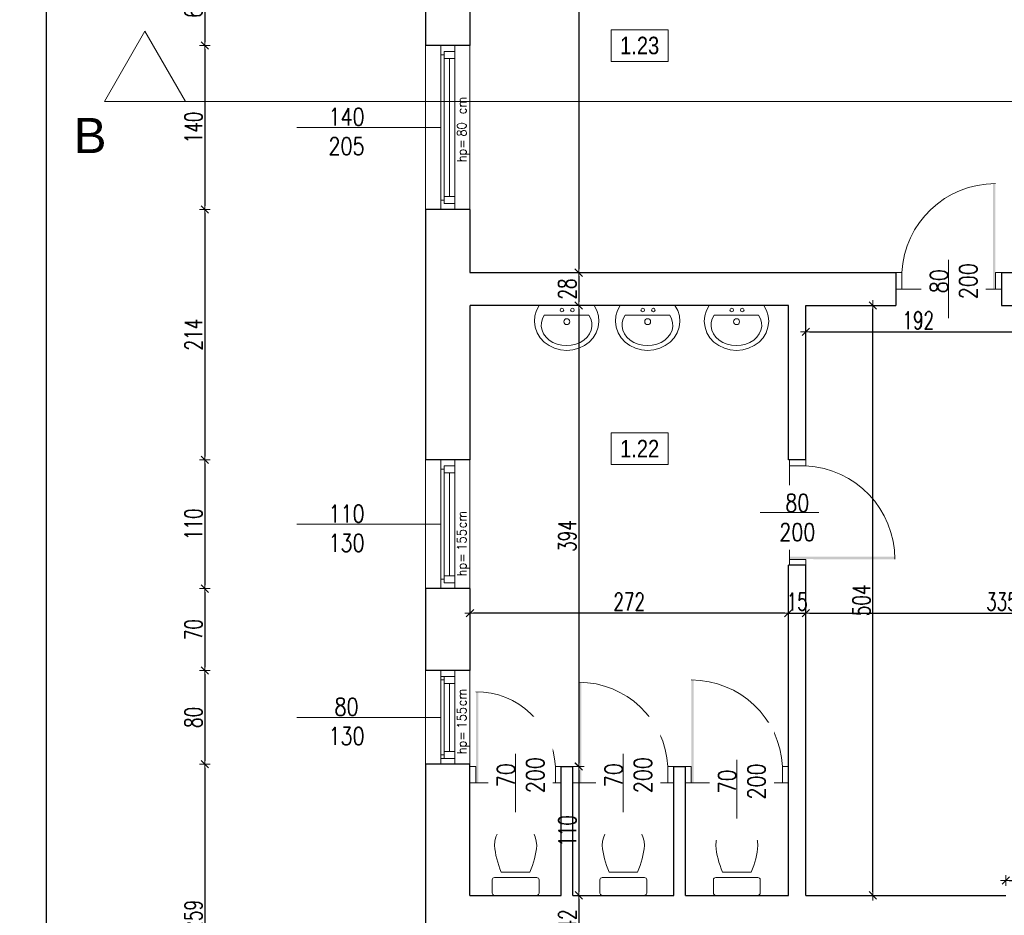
# Model space of a CAD drawing. Header units: millimetres. Extents: x 0 to 111311, y -48878 to -25280.
# Tile 175 of 244: x 96609 to 97450, y -30077 to -29312. Entities that reach past the tile are written whole.
import ezdxf

# ---------------------------------------------------------------- set-up
doc = ezdxf.new("R2010")
doc.units = ezdxf.units.MM
doc.layers.get('Defpoints').update_dxf_attribs({"color": 30})
for name, color, linetype, lineweight in [('0_meble', 8, 'Continuous', 9), ('J opisy', 7, 'Continuous', 9), ('J stolarka_okna', 144, 'Continuous', 0), ('J wymiary', 1, 'Continuous', 9), ('OPIS', 7, 'Continuous', 5), ('sciany', 252, 'Continuous', 30)]:
    doc.layers.add(name, color=color, linetype=linetype, lineweight=lineweight)
doc.styles.add('ADESK2', font='simplex', dxfattribs={"width": 0.7})
doc.styles.add('MtXpl_simplex_shx', font='simplex.shx')
doc.styles.get("Standard").update_dxf_attribs({"font": 'arial.ttf'})
doc.dimstyles.new('1-100', dxfattribs={"dimscale": 1.5, "dimtxt": 10, "dimasz": 2, "dimexe": 1, "dimexo": 1, "dimgap": 1.5, "dimtad": 1, "dimdec": 0, "dimrnd": 0.5, "dimdsep": 46, "dimtxsty": 'ADESK2', "dimblk": 'wymiar', "dimcen": -1, "dimdle": 5, "dimse1": 1, "dimse2": 1, "dimclrd": 256, "dimclre": 256, "dimclrt": 256, "dimadec": 0, "dimazin": 0, "dimtfac": 1, "dimtdec": 0, "dimtix": 1, "dimtmove": 0, "dimatfit": 3, "dimfxl": 20, "dimfxlon": 1, "dimtolj": 1, "dimtzin": 0, "dimarcsym": 0})

# ---------------------------------------------------------------- blocks, each defined once
blk = doc.blocks.new('muszla04')
blk.add_lwpolyline([(0, 40), (11.23, 40, -0.414214), (13.23, 38), (13.23, 2, -0.414214), (11.23, 0), (0, 0, -0.414214), (-2, 2), (-2, 38, -0.414214)], format="xyb", close=True)
at = {"flags": 128}
blk.add_lwpolyline([(40.7, 2), (44.4, 2.31), (47.98, 3.22), (51.31, 4.7), (54.27, 6.7), (56.78, 9.15), (58.74, 11.98), (60.08, 15.07), (60.76, 18.34), (60.76, 21.66), (60.08, 24.93), (58.74, 28.02), (56.78, 30.85), (54.27, 33.3), (51.31, 35.3), (47.98, 36.78), (44.4, 37.69), (40.7, 38)], dxfattribs=at)
blk.add_lwpolyline([(17.92, 32.21), (17.92, 7.79)])
for centre, start, end in [((45.81, -29.75), 94.30913, 114.23108), ((45.81, 69.75), 245.76892, 265.69087)]:
    blk.add_arc(centre, 67.95, start, end)
blk = doc.blocks.new('umywal04')
at = {"flags": 128}
for points in [[(0, 0), (-2.35, -4.36), (-3.75, -9.05), (-4.13, -13.9), (-3.49, -18.73), (-1.85, -23.35), (0.74, -27.6), (4.16, -31.32), (8.31, -34.36), (13.02, -36.62), (18.11, -38.01), (23.4, -38.48), (28.69, -38.01), (33.78, -36.62), (38.49, -34.36), (42.63, -31.32), (46.06, -27.6), (48.64, -23.35), (50.29, -18.73), (50.93, -13.9), (50.55, -9.05), (49.15, -4.36), (46.8, 0)], [(4.27, -8.38), (2.67, -11.42), (1.79, -14.65), (1.67, -17.95), (2.32, -21.21), (3.71, -24.31), (5.79, -27.15), (8.49, -29.63), (11.71, -31.65), (15.34, -33.15), (19.25, -34.07), (23.31, -34.38), (27.36, -34.07), (31.27, -33.15), (34.91, -31.65), (38.13, -29.63), (40.82, -27.15), (42.9, -24.31), (44.29, -21.21), (44.94, -17.95), (44.82, -14.65), (43.95, -11.42), (42.34, -8.38)]]:
    blk.add_lwpolyline(points, dxfattribs=at)
for points in [[(0, 0), (46.8, 0)], [(4.27, -8.38), (42.34, -8.38)]]:
    blk.add_lwpolyline(points)
for centre, radius in [((19.34, -3.97), 1.56), ((28.33, -3.97), 1.56), ((23.48, -13.91), 2.54)]:
    blk.add_circle(centre, radius)
blk = doc.blocks.new('wymiar')
for p, q in [((1.5, 0), (-1.5, 0)), ((1.06, 1.06), (-1.06, -1.06)), ((0, 1.5), (0, -1.5))]:
    blk.add_line(p, q)
blk = doc.blocks.new('*D2333')
at = {"layer": 'Defpoints', "color": 0, "ltscale": 4}
for p in [(97086.51, -28869.28), (97086.51, -29528.28), (97086.51, -29528.28)]:
    blk.add_point(p, dxfattribs=at)
at = {"layer": 'J wymiary', "lineweight": -2}
blk.add_line((97086.51, -28872.28), (97086.51, -29525.28), dxfattribs=at)
at = {"layer": 'J wymiary', "lineweight": -2, "ltscale": 4, "xscale": 3, "yscale": 3, "zscale": 3}
for p, rotation in [((97086.51, -28869.28), 90), ((97086.51, -29528.28), 270)]:
    blk.add_blockref('wymiar', p, dxfattribs=dict(at, rotation=rotation))
at = {"layer": 'J wymiary', "ltscale": 4, "insert": (97076.76, -29198.78), "char_height": 15, "attachment_point": 5, "rotation": 90, "style": 'ADESK2'}
blk.add_mtext('\\A1;659', dxfattribs=at)
blk = doc.blocks.new('*D2334')
at = {"layer": 'Defpoints', "color": 0, "ltscale": 4}
for p in [(97086.51, -29528.28), (97086.51, -29556.28), (97086.51, -29556.28)]:
    blk.add_point(p, dxfattribs=at)
at = {"layer": 'J wymiary', "lineweight": -2}
blk.add_line((97086.51, -29531.28), (97086.51, -29553.28), dxfattribs=at)
at = {"layer": 'J wymiary', "lineweight": -2, "ltscale": 4, "xscale": 3, "yscale": 3, "zscale": 3}
for p, rotation in [((97086.51, -29528.28), 90), ((97086.51, -29556.28), 270)]:
    blk.add_blockref('wymiar', p, dxfattribs=dict(at, rotation=rotation))
at = {"layer": 'J wymiary', "ltscale": 4, "insert": (97076.76, -29542.28), "char_height": 15, "attachment_point": 5, "rotation": 90, "style": 'ADESK2'}
blk.add_mtext('\\A1;28', dxfattribs=at)
blk = doc.blocks.new('*D2335')
at = {"layer": 'Defpoints', "color": 0, "ltscale": 4}
for p in [(97086.51, -29556.28), (97081.66, -29950.28), (97086.51, -29950.28)]:
    blk.add_point(p, dxfattribs=at)
at = {"layer": 'J wymiary', "lineweight": -2}
blk.add_line((97086.51, -29559.28), (97086.51, -29947.28), dxfattribs=at)
at = {"layer": 'J wymiary', "lineweight": -2, "ltscale": 4, "xscale": 3, "yscale": 3, "zscale": 3}
for p, rotation in [((97086.51, -29556.28), 90), ((97086.51, -29950.28), 270)]:
    blk.add_blockref('wymiar', p, dxfattribs=dict(at, rotation=rotation))
at = {"layer": 'J wymiary', "ltscale": 4, "insert": (97076.76, -29753.28), "char_height": 15, "attachment_point": 5, "rotation": 90, "style": 'ADESK2'}
blk.add_mtext('\\A1;394', dxfattribs=at)
blk = doc.blocks.new('*D2336')
at = {"layer": 'Defpoints', "color": 0, "ltscale": 4}
for p in [(97081.66, -29950.28), (97081.64, -30060.28), (97086.66, -30060.28)]:
    blk.add_point(p, dxfattribs=at)
at = {"layer": 'J wymiary', "lineweight": -2}
blk.add_line((97086.66, -29953.28), (97086.66, -30057.28), dxfattribs=at)
at = {"layer": 'J wymiary', "lineweight": -2, "ltscale": 4, "xscale": 3, "yscale": 3, "zscale": 3}
for p, rotation in [((97086.66, -29950.28), 90), ((97086.66, -30060.28), 270)]:
    blk.add_blockref('wymiar', p, dxfattribs=dict(at, rotation=rotation))
at = {"layer": 'J wymiary', "ltscale": 4, "insert": (97076.91, -30005.28), "char_height": 15, "attachment_point": 5, "rotation": 90, "style": 'ADESK2'}
blk.add_mtext('\\A1;110', dxfattribs=at)
blk = doc.blocks.new('*D2337')
at = {"layer": 'Defpoints', "color": 0, "ltscale": 4}
for p in [(97086.66, -30060.28), (97086.66, -30102.28), (97086.66, -30102.28)]:
    blk.add_point(p, dxfattribs=at)
at = {"layer": 'J wymiary', "lineweight": -2}
blk.add_line((97086.66, -30063.28), (97086.66, -30099.28), dxfattribs=at)
at = {"layer": 'J wymiary', "lineweight": -2, "ltscale": 4, "xscale": 3, "yscale": 3, "zscale": 3}
for p, rotation in [((97086.66, -30060.28), 90), ((97086.66, -30102.28), 270)]:
    blk.add_blockref('wymiar', p, dxfattribs=dict(at, rotation=rotation))
at = {"layer": 'J wymiary', "ltscale": 4, "insert": (97076.91, -30081.28), "char_height": 15, "attachment_point": 5, "rotation": 90, "style": 'ADESK2'}
blk.add_mtext('\\A1;42', dxfattribs=at)
blk = doc.blocks.new('*D2340')
at = {"layer": 'Defpoints', "color": 0, "ltscale": 4}
for p in [(96993.68, -29778.25), (97265.69, -29778.28), (96993.68, -29819.18)]:
    blk.add_point(p, dxfattribs=at)
at = {"layer": 'J wymiary', "lineweight": -2}
blk.add_line((97262.69, -29819.18), (96996.68, -29819.18), dxfattribs=at)
at = {"layer": 'J wymiary', "lineweight": -2, "ltscale": 4, "xscale": 3, "yscale": 3, "zscale": 3, "rotation": 180}
blk.add_blockref('wymiar', (96993.68, -29819.18), dxfattribs=at)
at = {"layer": 'J wymiary', "lineweight": -2, "ltscale": 4, "xscale": 3, "yscale": 3, "zscale": 3}
blk.add_blockref('wymiar', (97265.69, -29819.18), dxfattribs=at)
at = {"layer": 'J wymiary', "ltscale": 4, "insert": (97129.68, -29809.43), "char_height": 15, "attachment_point": 5, "style": 'ADESK2'}
blk.add_mtext('\\A1;272', dxfattribs=at)
blk = doc.blocks.new('*D2341')
at = {"layer": 'Defpoints', "color": 0, "ltscale": 4}
for p in [(97265.69, -29819.18), (97280.69, -29819.18), (97280.69, -29819.18)]:
    blk.add_point(p, dxfattribs=at)
at = {"layer": 'J wymiary', "lineweight": -2}
for p, q in [((97262.69, -29819.18), (97259.69, -29819.18)), ((97265.69, -29819.18), (97280.69, -29819.18)), ((97283.69, -29819.18), (97286.69, -29819.18))]:
    blk.add_line(p, q, dxfattribs=at)
at = {"layer": 'J wymiary', "lineweight": -2, "ltscale": 4, "xscale": 3, "yscale": 3, "zscale": 3}
blk.add_blockref('wymiar', (97265.69, -29819.18), dxfattribs=at)
at = {"layer": 'J wymiary', "lineweight": -2, "ltscale": 4, "xscale": 3, "yscale": 3, "zscale": 3, "rotation": 180}
blk.add_blockref('wymiar', (97280.69, -29819.18), dxfattribs=at)
at = {"layer": 'J wymiary', "ltscale": 4, "insert": (97273.19, -29809.43), "char_height": 15, "attachment_point": 5, "style": 'ADESK2'}
blk.add_mtext('\\A1;15', dxfattribs=at)
blk = doc.blocks.new('*D2342')
at = {"layer": 'Defpoints', "color": 0, "ltscale": 4}
for p in [(97280.69, -29819.18), (97615.64, -29819.18), (97615.64, -29819.18)]:
    blk.add_point(p, dxfattribs=at)
at = {"layer": 'J wymiary', "lineweight": -2}
blk.add_line((97283.69, -29819.18), (97612.64, -29819.18), dxfattribs=at)
at = {"layer": 'J wymiary', "lineweight": -2, "ltscale": 4, "xscale": 3, "yscale": 3, "zscale": 3, "rotation": 180}
blk.add_blockref('wymiar', (97280.69, -29819.18), dxfattribs=at)
at = {"layer": 'J wymiary', "lineweight": -2, "ltscale": 4, "xscale": 3, "yscale": 3, "zscale": 3}
blk.add_blockref('wymiar', (97615.64, -29819.18), dxfattribs=at)
at = {"layer": 'J wymiary', "ltscale": 4, "insert": (97448.16, -29809.43), "char_height": 15, "attachment_point": 5, "style": 'ADESK2'}
blk.add_mtext('\\A1;335', dxfattribs=at)
blk = doc.blocks.new('*D2347')
at = {"layer": 'Defpoints', "color": 0, "ltscale": 4}
for p in [(97280.69, -29556.28), (97337.9, -29556.28), (97280.69, -30060.28)]:
    blk.add_point(p, dxfattribs=at)
at = {"layer": 'J wymiary', "lineweight": -2}
blk.add_line((97337.9, -30057.28), (97337.9, -29559.28), dxfattribs=at)
at = {"layer": 'J wymiary', "lineweight": -2, "ltscale": 4, "xscale": 3, "yscale": 3, "zscale": 3}
for p, rotation in [((97337.9, -29556.28), 90), ((97337.9, -30060.28), 270)]:
    blk.add_blockref('wymiar', p, dxfattribs=dict(at, rotation=rotation))
at = {"layer": 'J wymiary', "ltscale": 4, "insert": (97328.15, -29808.28), "char_height": 15, "attachment_point": 5, "rotation": 90, "style": 'ADESK2'}
blk.add_mtext('\\A1;504', dxfattribs=at)
blk = doc.blocks.new('*D2348')
at = {"layer": 'Defpoints', "color": 0, "ltscale": 4}
for p in [(97280.69, -29556.28), (97472.64, -29556.28), (97472.64, -29578.81)]:
    blk.add_point(p, dxfattribs=at)
at = {"layer": 'J wymiary', "lineweight": -2}
blk.add_line((97283.69, -29578.81), (97469.64, -29578.81), dxfattribs=at)
at = {"layer": 'J wymiary', "lineweight": -2, "ltscale": 4, "xscale": 3, "yscale": 3, "zscale": 3, "rotation": 180}
blk.add_blockref('wymiar', (97280.69, -29578.81), dxfattribs=at)
at = {"layer": 'J wymiary', "lineweight": -2, "ltscale": 4, "xscale": 3, "yscale": 3, "zscale": 3}
blk.add_blockref('wymiar', (97472.64, -29578.81), dxfattribs=at)
at = {"layer": 'J wymiary', "ltscale": 4, "insert": (97376.66, -29569.06), "char_height": 15, "attachment_point": 5, "style": 'ADESK2'}
blk.add_mtext('\\A1;192', dxfattribs=at)
blk = doc.blocks.new('*D2349')
at = {"layer": 'Defpoints', "color": 0, "ltscale": 4}
for p in [(97451.46, -30047.61), (97615.64, -30047.61), (97615.64, -30047.61)]:
    blk.add_point(p, dxfattribs=at)
at = {"layer": 'J wymiary', "lineweight": -2}
blk.add_line((97454.46, -30047.61), (97612.64, -30047.61), dxfattribs=at)
at = {"layer": 'J wymiary', "lineweight": -2, "ltscale": 4, "xscale": 3, "yscale": 3, "zscale": 3, "rotation": 180}
blk.add_blockref('wymiar', (97451.46, -30047.61), dxfattribs=at)
at = {"layer": 'J wymiary', "lineweight": -2, "ltscale": 4, "xscale": 3, "yscale": 3, "zscale": 3}
blk.add_blockref('wymiar', (97615.64, -30047.61), dxfattribs=at)
at = {"layer": 'J wymiary', "ltscale": 4, "insert": (97533.55, -30037.86), "char_height": 15, "attachment_point": 5, "style": 'ADESK2'}
blk.add_mtext('\\A1;164', dxfattribs=at)
blk = doc.blocks.new('*D2514')
at = {"layer": 'Defpoints', "color": 0, "ltscale": 4}
for p in [(102325.87, -27117.45), (96955.64, -27461.28), (102325.87, -30494.43)]:
    blk.add_point(p, dxfattribs=at)
at = {"layer": 'J wymiary', "lineweight": -2}
blk.add_line((96958.64, -27117.45), (102322.87, -27117.45), dxfattribs=at)
at = {"layer": 'J wymiary', "lineweight": -2, "ltscale": 4, "xscale": 3, "yscale": 3, "zscale": 3, "rotation": 180}
blk.add_blockref('wymiar', (96955.64, -27117.45), dxfattribs=at)
at = {"layer": 'J wymiary', "lineweight": -2, "ltscale": 4, "xscale": 3, "yscale": 3, "zscale": 3}
blk.add_blockref('wymiar', (102325.87, -27117.45), dxfattribs=at)
at = {"layer": 'J wymiary', "ltscale": 4, "insert": (99640.76, -27107.7), "char_height": 15, "attachment_point": 5, "style": 'ADESK2'}
blk.add_mtext('\\A1;5370', dxfattribs=at)
blk = doc.blocks.new('*D2592')
at = {"layer": 'Defpoints', "color": 0, "ltscale": 4}
for p in [(96962.01, -29269.28), (96767.14, -29334.28), (96964.74, -29334.28)]:
    blk.add_point(p, dxfattribs=at)
at = {"layer": 'J wymiary', "lineweight": -2}
blk.add_line((96767.14, -29272.28), (96767.14, -29331.28), dxfattribs=at)
at = {"layer": 'J wymiary', "lineweight": -2, "ltscale": 4, "xscale": 3, "yscale": 3, "zscale": 3}
for p, rotation in [((96767.14, -29269.28), 90), ((96767.14, -29334.28), 270)]:
    blk.add_blockref('wymiar', p, dxfattribs=dict(at, rotation=rotation))
at = {"layer": 'J wymiary', "ltscale": 4, "insert": (96757.39, -29301.78), "char_height": 15, "attachment_point": 5, "rotation": 90, "style": 'ADESK2'}
blk.add_mtext('\\A1;65', dxfattribs=at)
blk = doc.blocks.new('*D2593')
at = {"layer": 'Defpoints', "color": 0, "ltscale": 4}
for p in [(96964.74, -29334.28), (96767.14, -29474.28), (96960.46, -29474.28)]:
    blk.add_point(p, dxfattribs=at)
at = {"layer": 'J wymiary', "lineweight": -2}
blk.add_line((96767.14, -29337.28), (96767.14, -29471.28), dxfattribs=at)
at = {"layer": 'J wymiary', "lineweight": -2, "ltscale": 4, "xscale": 3, "yscale": 3, "zscale": 3}
for p, rotation in [((96767.14, -29334.28), 90), ((96767.14, -29474.28), 270)]:
    blk.add_blockref('wymiar', p, dxfattribs=dict(at, rotation=rotation))
at = {"layer": 'J wymiary', "ltscale": 4, "insert": (96757.39, -29404.28), "char_height": 15, "attachment_point": 5, "rotation": 90, "style": 'ADESK2'}
blk.add_mtext('\\A1;140', dxfattribs=at)
blk = doc.blocks.new('*D2594')
at = {"layer": 'Defpoints', "color": 0, "ltscale": 4}
for p in [(96960.46, -29474.28), (96767.14, -29688.28), (96962.72, -29688.28)]:
    blk.add_point(p, dxfattribs=at)
at = {"layer": 'J wymiary', "lineweight": -2}
blk.add_line((96767.14, -29477.28), (96767.14, -29685.28), dxfattribs=at)
at = {"layer": 'J wymiary', "lineweight": -2, "ltscale": 4, "xscale": 3, "yscale": 3, "zscale": 3}
for p, rotation in [((96767.14, -29474.28), 90), ((96767.14, -29688.28), 270)]:
    blk.add_blockref('wymiar', p, dxfattribs=dict(at, rotation=rotation))
at = {"layer": 'J wymiary', "ltscale": 4, "insert": (96757.39, -29581.28), "char_height": 15, "attachment_point": 5, "rotation": 90, "style": 'ADESK2'}
blk.add_mtext('\\A1;214', dxfattribs=at)
blk = doc.blocks.new('*D2595')
at = {"layer": 'Defpoints', "color": 0, "ltscale": 4}
for p in [(96962.72, -29688.28), (96767.14, -29798.28), (96965.67, -29798.28)]:
    blk.add_point(p, dxfattribs=at)
at = {"layer": 'J wymiary', "lineweight": -2}
blk.add_line((96767.14, -29691.28), (96767.14, -29795.28), dxfattribs=at)
at = {"layer": 'J wymiary', "lineweight": -2, "ltscale": 4, "xscale": 3, "yscale": 3, "zscale": 3}
for p, rotation in [((96767.14, -29688.28), 90), ((96767.14, -29798.28), 270)]:
    blk.add_blockref('wymiar', p, dxfattribs=dict(at, rotation=rotation))
at = {"layer": 'J wymiary', "ltscale": 4, "insert": (96757.39, -29743.28), "char_height": 15, "attachment_point": 5, "rotation": 90, "style": 'ADESK2'}
blk.add_mtext('\\A1;110', dxfattribs=at)
blk = doc.blocks.new('*D2596')
at = {"layer": 'Defpoints', "color": 0, "ltscale": 4}
for p in [(96965.67, -29798.28), (96767.14, -29868.28), (96962.55, -29868.28)]:
    blk.add_point(p, dxfattribs=at)
at = {"layer": 'J wymiary', "lineweight": -2}
blk.add_line((96767.14, -29801.28), (96767.14, -29865.28), dxfattribs=at)
at = {"layer": 'J wymiary', "lineweight": -2, "ltscale": 4, "xscale": 3, "yscale": 3, "zscale": 3}
for p, rotation in [((96767.14, -29798.28), 90), ((96767.14, -29868.28), 270)]:
    blk.add_blockref('wymiar', p, dxfattribs=dict(at, rotation=rotation))
at = {"layer": 'J wymiary', "ltscale": 4, "insert": (96757.39, -29833.28), "char_height": 15, "attachment_point": 5, "rotation": 90, "style": 'ADESK2'}
blk.add_mtext('\\A1;70', dxfattribs=at)
blk = doc.blocks.new('*D2597')
at = {"layer": 'Defpoints', "color": 0, "ltscale": 4}
for p in [(96962.55, -29868.28), (96767.14, -29948.28), (96960.21, -29948.28)]:
    blk.add_point(p, dxfattribs=at)
at = {"layer": 'J wymiary', "lineweight": -2}
blk.add_line((96767.14, -29871.28), (96767.14, -29945.28), dxfattribs=at)
at = {"layer": 'J wymiary', "lineweight": -2, "ltscale": 4, "xscale": 3, "yscale": 3, "zscale": 3}
for p, rotation in [((96767.14, -29868.28), 90), ((96767.14, -29948.28), 270)]:
    blk.add_blockref('wymiar', p, dxfattribs=dict(at, rotation=rotation))
at = {"layer": 'J wymiary', "ltscale": 4, "insert": (96757.39, -29908.28), "char_height": 15, "attachment_point": 5, "rotation": 90, "style": 'ADESK2'}
blk.add_mtext('\\A1;80', dxfattribs=at)
blk = doc.blocks.new('*D2598')
at = {"layer": 'Defpoints', "color": 0, "ltscale": 4}
for p in [(96960.21, -29948.28), (96767.14, -30207.28), (96964.25, -30207.28)]:
    blk.add_point(p, dxfattribs=at)
at = {"layer": 'J wymiary', "lineweight": -2}
blk.add_line((96767.14, -29951.28), (96767.14, -30204.28), dxfattribs=at)
at = {"layer": 'J wymiary', "lineweight": -2, "ltscale": 4, "xscale": 3, "yscale": 3, "zscale": 3}
for p, rotation in [((96767.14, -29948.28), 90), ((96767.14, -30207.28), 270)]:
    blk.add_blockref('wymiar', p, dxfattribs=dict(at, rotation=rotation))
at = {"layer": 'J wymiary', "ltscale": 4, "insert": (96757.39, -30077.78), "char_height": 15, "attachment_point": 5, "rotation": 90, "style": 'ADESK2'}
blk.add_mtext('\\A1;259', dxfattribs=at)
blk = doc.blocks.new('*D2619')
at = {"layer": 'Defpoints', "color": 0, "ltscale": 4}
for p in [(96631.85, -27461.28), (97002.78, -27461.28), (97613.64, -30487.28)]:
    blk.add_point(p, dxfattribs=at)
at = {"layer": 'J wymiary', "lineweight": -2}
blk.add_line((96631.85, -30484.28), (96631.85, -27464.28), dxfattribs=at)
at = {"layer": 'J wymiary', "lineweight": -2, "ltscale": 4, "xscale": 3, "yscale": 3, "zscale": 3}
for p, rotation in [((96631.85, -27461.28), 90), ((96631.85, -30487.28), 270)]:
    blk.add_blockref('wymiar', p, dxfattribs=dict(at, rotation=rotation))
at = {"layer": 'J wymiary', "ltscale": 4, "insert": (96622.1, -28974.28), "char_height": 15, "attachment_point": 5, "rotation": 90, "style": 'ADESK2'}
blk.add_mtext('\\A1;3026', dxfattribs=at)
blk = doc.blocks.new('*D2624')
at = {"layer": 'Defpoints', "color": 0, "ltscale": 4}
for p in [(96955.64, -27461.28), (96483.24, -32295.51), (97652.01, -32295.51)]:
    blk.add_point(p, dxfattribs=at)
at = {"layer": 'J wymiary', "lineweight": -2}
blk.add_line((96483.24, -27464.28), (96483.24, -32292.51), dxfattribs=at)
at = {"layer": 'J wymiary', "lineweight": -2, "ltscale": 4, "xscale": 3, "yscale": 3, "zscale": 3}
for p, rotation in [((96483.24, -27461.28), 90), ((96483.24, -32295.51), 270)]:
    blk.add_blockref('wymiar', p, dxfattribs=dict(at, rotation=rotation))
at = {"layer": 'J wymiary', "ltscale": 4, "insert": (96473.49, -29878.4), "char_height": 15, "attachment_point": 5, "rotation": 90, "style": 'ADESK2'}
blk.add_mtext('\\A1;4834', dxfattribs=at)

msp = doc.modelspace()

# ---------------------------------------------------------------- linework, layer by layer
at = {"layer": 'J opisy', "linetype": 'Continuous', "lineweight": 9}
for p, q in [((96968.644, -29404.284), (96845.644, -29404.284)), ((96968.644, -29743.284), (96845.644, -29743.284)), ((96968.644, -29908.284), (96845.644, -29908.284))]:
    msp.add_line(p, q, dxfattribs=at)
at = {"layer": 'J stolarka_okna', "linetype": 'Continuous', "lineweight": 9}
for p, q in [((96955.644, -29474.284), (96955.644, -29334.284)), ((96968.644, -29334.284), (96968.644, -29474.284)), ((96980.644, -29474.284), (96980.644, -29334.284)), ((96993.644, -29334.284), (96993.644, -29474.284)), ((96971.644, -29342.284), (96968.644, -29342.284)), ((96974.644, -29339.284), (96971.644, -29339.284)), ((96971.644, -29339.284), (96971.644, -29345.284)), ((96980.644, -29339.284), (96974.644, -29339.284)), ((96980.644, -29345.284), (96971.644, -29345.284)), ((96971.644, -29345.284), (96971.644, -29463.284)), ((96976.144, -29463.284), (96976.144, -29345.284)), ((96971.644, -29466.284), (96968.644, -29466.284)), ((96971.644, -29463.284), (96980.644, -29463.284)), ((96971.644, -29463.284), (96971.644, -29469.284)), ((96974.644, -29469.284), (96971.644, -29469.284)), ((96974.644, -29469.284), (96980.644, -29469.284)), ((96955.644, -29688.284), (96955.644, -29798.284)), ((96980.644, -29688.284), (96968.644, -29688.284)), ((96968.644, -29688.284), (96968.644, -29798.284)), ((96980.644, -29798.284), (96980.644, -29688.284)), ((96993.644, -29798.284), (96993.644, -29688.284)), ((96971.644, -29696.284), (96968.644, -29696.284)), ((96971.644, -29693.284), (96980.644, -29693.284)), ((96971.644, -29693.284), (96971.644, -29699.284)), ((96974.644, -29699.284), (96971.644, -29699.284)), ((96971.644, -29787.284), (96971.644, -29699.284)), ((96974.644, -29699.284), (96980.644, -29699.284)), ((96976.144, -29787.284), (96976.144, -29699.284)), ((96971.644, -29787.284), (96980.644, -29787.284)), ((96971.644, -29787.284), (96971.644, -29793.284)), ((96971.644, -29790.284), (96968.644, -29790.284)), ((96974.644, -29793.284), (96971.644, -29793.284)), ((96974.644, -29793.284), (96980.644, -29793.284)), ((96968.644, -29798.284), (96980.644, -29798.284)), ((96955.644, -29948.284), (96955.644, -29868.284)), ((96980.644, -29868.284), (96968.644, -29868.284)), ((96968.644, -29868.284), (96968.644, -29948.284)), ((96980.644, -29873.284), (96968.644, -29873.284)), ((96971.644, -29873.284), (96980.644, -29873.284)), ((96971.644, -29873.284), (96971.644, -29879.284)), ((96980.644, -29948.284), (96980.644, -29868.284)), ((96993.644, -29868.284), (96993.644, -29948.284)), ((96971.644, -29876.284), (96968.644, -29876.284)), ((96974.644, -29879.284), (96971.644, -29879.284)), ((96971.644, -29937.284), (96971.644, -29879.284)), ((96974.644, -29879.284), (96980.644, -29879.284)), ((96976.144, -29937.284), (96976.144, -29879.284)), ((96971.644, -29940.284), (96968.644, -29940.284)), ((96971.644, -29937.284), (96980.644, -29937.284)), ((96971.644, -29937.284), (96971.644, -29943.284)), ((96968.644, -29943.284), (96980.644, -29943.284)), ((96968.644, -29948.284), (96980.644, -29948.284)), ((96974.644, -29943.284), (96971.644, -29943.284)), ((96974.644, -29943.284), (96980.644, -29943.284))]:
    msp.add_line(p, q, dxfattribs=at)
at = {"layer": 'J stolarka_okna'}
for p, q in [((97357.644, -29542.284), (97357.644, -29528.284)), ((97357.644, -29528.284), (97362.644, -29528.284)), ((97362.644, -29542.284), (97362.644, -29528.284)), ((97442.644, -29542.284), (97442.644, -29528.284)), ((97442.644, -29528.284), (97447.644, -29528.284)), ((97447.644, -29542.284), (97447.644, -29528.284)), ((97362.644, -29542.284), (97357.644, -29542.284)), ((97442.644, -29542.284), (97362.644, -29542.284)), ((97447.644, -29542.284), (97442.644, -29542.284)), ((97266.686, -29688.284), (97280.686, -29688.284)), ((97266.686, -29693.284), (97266.686, -29688.284)), ((97280.686, -29688.284), (97280.686, -29693.284)), ((97266.686, -29773.284), (97266.686, -29693.284)), ((97266.686, -29693.284), (97280.686, -29693.284)), ((97266.686, -29773.284), (97280.686, -29773.284)), ((97266.686, -29778.284), (97266.686, -29773.284)), ((97266.686, -29778.284), (97280.686, -29778.284)), ((97280.686, -29773.284), (97280.686, -29778.284)), ((96993.659, -29964.284), (96993.659, -29950.284)), ((96993.659, -29950.284), (96998.659, -29950.284)), ((96998.659, -29964.284), (96998.659, -29950.284)), ((97066.659, -29964.284), (97066.659, -29950.284)), ((97066.659, -29950.284), (97071.659, -29950.284)), ((97071.659, -29964.284), (97071.659, -29950.284)), ((97081.659, -29964.284), (97081.659, -29950.284)), ((97081.659, -29950.284), (97086.659, -29950.284)), ((97086.659, -29964.284), (97086.659, -29950.284)), ((97162.659, -29964.284), (97162.659, -29950.284)), ((97162.659, -29950.284), (97167.659, -29950.284)), ((97167.659, -29964.284), (97167.659, -29950.284)), ((97177.686, -29964.284), (97177.686, -29950.284)), ((97177.686, -29950.284), (97182.686, -29950.284)), ((97182.686, -29964.284), (97182.686, -29950.284)), ((97260.686, -29964.284), (97260.686, -29950.284)), ((97260.686, -29950.284), (97265.686, -29950.284)), ((97265.686, -29964.284), (97265.686, -29950.284)), ((96998.659, -29964.284), (96993.659, -29964.284)), ((97066.659, -29964.284), (96998.659, -29964.284)), ((97071.659, -29964.284), (97066.659, -29964.284)), ((97086.659, -29964.284), (97081.659, -29964.284)), ((97086.659, -29964.284), (97162.659, -29964.284)), ((97167.659, -29964.284), (97162.659, -29964.284)), ((97182.686, -29964.284), (97177.686, -29964.284)), ((97182.686, -29964.284), (97260.686, -29964.284)), ((97265.686, -29964.284), (97260.686, -29964.284))]:
    msp.add_line(p, q, dxfattribs=at)
for centre, radius, start, end in [((97442.54, -29532.28), 79.996, 90, 177.136758), ((97276.69, -29773.18), 79.996, 0, 87.136758), ((97086.659, -29954.395), 76.111, 3.096315, 90), ((97182.686, -29954.392), 78.108, 3.014872, 90), ((96998.659, -29954.409), 68.125, 3.471409, 90)]:
    msp.add_arc(centre, radius, start, end, dxfattribs=at)
for points in [[(97440.414, -29452.284), (97442.54, -29452.284), (97440.414, -29542.284), (97442.414, -29542.284)], [(97356.686, -29771.054), (97356.686, -29773.18), (97266.686, -29771.054), (97266.686, -29773.054)], [(97086.659, -29878.284), (97088.784, -29878.284), (97086.659, -29964.284), (97088.659, -29964.284)], [(97182.686, -29876.284), (97184.812, -29876.284), (97182.686, -29964.284), (97184.686, -29964.284)], [(96998.659, -29886.284), (97000.784, -29886.284), (96998.659, -29964.284), (97000.659, -29964.284)]]:
    msp.add_solid(points, dxfattribs=at)
at = {"layer": 'OPIS'}
msp.add_line((96681.267, -29382.098), (98879.79, -29382.098), dxfattribs=at)
for points in [[(96715.908, -29322.098), (96750.549, -29382.098), (96681.267, -29382.098)], [(97162.986, -29347.786), (97114.236, -29347.786), (97114.236, -29320.911), (97162.986, -29320.911)], [(97162.986, -29692.097), (97114.236, -29692.097), (97114.236, -29665.222), (97162.986, -29665.222)]]:
    msp.add_lwpolyline(points, close=True, dxfattribs=at)
at = {"layer": 'sciany'}
for p, q in [((96955.644, -29269.284), (96955.644, -29334.284)), ((96993.644, -29269.284), (96993.644, -29334.284)), ((96993.644, -29334.284), (96955.644, -29334.284)), ((96955.644, -29474.284), (96955.644, -29688.284)), ((96993.644, -29474.284), (96955.644, -29474.284)), ((96993.644, -29474.284), (96993.644, -29528.284)), ((96993.644, -29528.284), (97357.644, -29528.284)), ((97357.644, -29528.284), (97357.644, -29556.284)), ((97447.644, -29528.284), (97460.644, -29528.284)), ((97447.644, -29528.284), (97447.644, -29556.284)), ((96993.695, -29688.284), (96993.713, -29556.284)), ((97265.686, -29556.284), (96993.713, -29556.284)), ((97265.686, -29688.284), (97265.686, -29556.284)), ((97280.686, -29688.284), (97280.686, -29556.284)), ((97280.686, -29556.284), (97357.644, -29556.284)), ((97447.644, -29556.284), (97472.644, -29556.284)), ((96993.695, -29688.284), (96955.644, -29688.284)), ((96993.644, -29688.284), (96955.644, -29688.284)), ((97280.686, -29688.284), (97265.686, -29688.284)), ((97265.686, -30060.284), (97265.686, -29778.284)), ((97280.686, -29778.284), (97265.686, -29778.284)), ((97280.686, -30060.284), (97280.686, -29778.284)), ((96955.644, -29798.284), (96955.644, -29868.284)), ((96993.68, -29798.284), (96955.644, -29798.284)), ((96993.67, -29868.284), (96993.68, -29798.284)), ((96993.67, -29868.284), (96955.644, -29868.284)), ((96993.644, -29868.284), (96955.644, -29868.284)), ((96955.644, -29948.284), (96955.644, -30207.284)), ((96993.659, -29948.284), (96955.644, -29948.284)), ((96993.644, -30060.284), (96993.659, -29948.284)), ((97071.644, -30060.294), (97071.659, -29950.284)), ((97071.659, -29950.284), (97081.659, -29950.284)), ((97081.644, -30060.296), (97081.659, -29950.284)), ((97167.686, -30060.284), (97167.686, -29950.284)), ((97167.686, -29950.284), (97177.686, -29950.284)), ((97177.686, -30060.284), (97177.686, -29950.284)), ((96993.644, -30060.284), (97071.644, -30060.284)), ((97081.644, -30060.284), (97167.686, -30060.284)), ((97177.686, -30060.284), (97265.686, -30060.284)), ((97280.686, -30060.284), (97451.46, -30060.284))]:
    msp.add_line(p, q, dxfattribs=at)

# ---------------------------------------------------------------- block references
at = {"layer": '0_meble'}
for p in [(97052.865, -29556.284), (97121.988, -29556.284), (97197.961, -29556.284)]:
    msp.add_blockref('umywal04', p, dxfattribs=at)
at = {"layer": '0_meble', "xscale": -1, "rotation": 270}
for p in [(97012.644, -30058.284), (97104.665, -30058.284), (97201.686, -30058.284)]:
    msp.add_blockref('muszla04', p, dxfattribs=at)

# ---------------------------------------------------------------- texts
at = {"layer": 'J opisy', "style": 'MtXpl_simplex_shx', "width": 0.9}
for s, p in [('cm', (96990.599, -29392.964)), ('80', (96990.599, -29412.164)), ('hp=', (96990.599, -29434.107)), ('cm', (96990.62, -29746.678)), ('155', (96990.62, -29765.878)), ('hp=', (96990.62, -29787.821)), ('cm', (96990.599, -29898.678)), ('155', (96990.599, -29917.878)), ('hp=', (96990.599, -29939.821))]:
    msp.add_text(s, height=8, rotation=90, dxfattribs=at).set_placement(p)
at = {"layer": 'J opisy', "char_height": 15, "width": 30.20626, "attachment_point": 5, "line_spacing_factor": 0.771429}
for s, insert in [('\\pxsm1;{\\Fsimplex|c238;\\W0.8;140\\Fsimplex|c0;\\P\\Fsimplex|c238;205}', (96888.166, -29407.714)), ('\\pxsm1;{\\Fsimplex|c238;\\W0.8;110\\Fsimplex|c0;\\P\\Fsimplex|c238;130}', (96888.166, -29746.714)), ('\\pxsm1;{\\Fsimplex|c238;\\W0.8;80\\Fsimplex|c0;\\P\\Fsimplex|c238;130}', (96888.166, -29911.714))]:
    msp.add_mtext(s, dxfattribs=dict(at, insert=insert))
at = {"layer": 'OPIS', "char_height": 15, "width": 48.75, "attachment_point": 5, "line_spacing_factor": 0.857143}
for s, insert in [('{\\fArial Narrow|b0|i0|c238|p34;1.23}', (97138.611, -29334.348)), ('{\\fArial Narrow|b0|i0|c238|p34;1.22}', (97138.611, -29678.66))]:
    msp.add_mtext(s, dxfattribs=dict(at, insert=insert))
at = {"layer": 'OPIS', "insert": (96669.109, -29411.159), "char_height": 30, "width": 162.4495, "attachment_point": 5}
msp.add_mtext('B', dxfattribs=at)

# ---------------------------------------------------------------- dimensions: what is measured, and where the dimension line sits
at = {"layer": 'J wymiary'}
for base, p1, p2, picture, middle in [((97086.509, -29528.284), (97086.509, -28869.284), (97086.509, -29528.284), '*D2333', (97076.759, -29198.784)), ((97086.509, -29556.284), (97086.509, -29528.284), (97086.509, -29556.284), '*D2334', (97076.759, -29542.284)), ((97086.509, -29950.284), (97086.509, -29556.284), (97081.659, -29950.284), '*D2335', (97076.759, -29753.284)), ((97086.659, -30060.284), (97081.659, -29950.284), (97081.644, -30060.284), '*D2336', (97076.909, -30005.284)), ((97086.659, -30102.284), (97086.659, -30060.284), (97086.659, -30102.284), '*D2337', (97076.909, -30081.284))]:
    dim = msp.add_linear_dim(base=base, p1=p1, p2=p2, angle=90, dimstyle='1-100', dxfattribs=at)
    dim.commit()
    dim.dimension.update_dxf_attribs({"geometry": picture, "text_midpoint": middle})
for base, p1, p2, picture, middle in [((96767.141, -29334.284), (96962.015, -29269.284), (96964.741, -29334.284), '*D2592', (96757.391, -29301.784)), ((96767.141, -29474.284), (96964.741, -29334.284), (96960.457, -29474.284), '*D2593', (96757.391, -29404.284)), ((96767.141, -29688.284), (96960.457, -29474.284), (96962.716, -29688.284), '*D2594', (96757.391, -29581.284)), ((96767.141, -29798.284), (96962.716, -29688.284), (96965.666, -29798.284), '*D2595', (96757.391, -29743.284)), ((96767.141, -29868.284), (96965.666, -29798.284), (96962.55, -29868.284), '*D2596', (96757.391, -29833.284)), ((96767.141, -29948.284), (96962.55, -29868.284), (96960.213, -29948.284), '*D2597', (96757.391, -29908.284)), ((96767.141, -30207.284), (96960.213, -29948.284), (96964.252, -30207.284), '*D2598', (96757.391, -30077.784))]:
    dim = msp.add_linear_dim(base=base, p1=p1, p2=p2, angle=90, dimstyle='1-100', override={"dimblk": 'wymiar'}, dxfattribs=at)
    dim.commit()
    dim.dimension.update_dxf_attribs({"geometry": picture, "text_midpoint": middle})
for base, p1, p2, picture, middle in [((96993.682, -29819.181), (97265.686, -29778.284), (96993.682, -29778.246), '*D2340', (97129.684, -29809.431)), ((97280.686, -29819.181), (97265.686, -29819.181), (97280.686, -29819.181), '*D2341', (97273.186, -29809.431)), ((97615.644, -29819.181), (97280.686, -29819.181), (97615.644, -29819.181), '*D2342', (97448.165, -29809.431)), ((97615.644, -30047.607), (97451.46, -30047.607), (97615.644, -30047.607), '*D2349', (97533.552, -30037.857))]:
    dim = msp.add_linear_dim(base=base, p1=p1, p2=p2, dimstyle='1-100', dxfattribs=at)
    dim.commit()
    dim.dimension.update_dxf_attribs({"geometry": picture, "text_midpoint": middle})

# ---------------------------------------------------------------- next in the draw order: texts
at = {"layer": 'J opisy', "char_height": 15, "width": 85.22639, "attachment_point": 5, "line_spacing_factor": 0.771429, "bg_fill": 2}
for s, insert, rotation in [('\\pxsm1;{\\Fsimplex.shx|c238;\\W0.8;80\\P200}', (97406.876, -29535.641), 89.995455), ('\\pxsm1;{\\Fsimplex.shx|c238;\\W0.8;80\\P200}', (97273.329, -29737.516), 359.995455), ('\\pxsm1;{\\Fsimplex.shx|c238;\\W0.8;70\\P200}', (97036.892, -29957.641), 89.995455), ('\\pxsm1;{\\Fsimplex.shx|c238;\\W0.8;70\\P200}', (97128.892, -29957.641), 89.995455), ('\\pxsm1;{\\Fsimplex.shx|c238;\\W0.8;70\\P200}', (97225.919, -29962.984), 89.995455)]:
    msp.add_mtext(s, dxfattribs=dict(at, insert=insert, rotation=rotation))

# ---------------------------------------------------------------- next in the draw order: linework, layer by layer
at = {"layer": 'J opisy'}
for p, q in [((97402.644, -29517.284), (97402.644, -29567.284)), ((97291.686, -29733.284), (97241.686, -29733.284)), ((97032.659, -29939.284), (97032.659, -29989.284)), ((97124.659, -29939.284), (97124.659, -29989.284)), ((97221.686, -29944.627), (97221.686, -29994.627))]:
    msp.add_line(p, q, dxfattribs=at)

# ---------------------------------------------------------------- next in the draw order: dimensions: what is measured, and where the dimension line sits
at = {"layer": 'J wymiary'}
dim = msp.add_linear_dim(base=(102325.87, -27117.446), p1=(96955.644, -27461.284), p2=(102325.87, -30494.434), dimstyle='1-100', override={"dimblk": 'wymiar'}, dxfattribs=at)
dim.commit()
dim.dimension.update_dxf_attribs({"geometry": '*D2514', "text_midpoint": (99640.757, -27107.696)})
for base, p1, p2, picture, middle in [((96483.239, -32295.51), (96955.644, -27461.284), (97652.009, -32295.51), '*D2624', (96473.489, -29878.397)), ((96631.846, -27461.284), (97613.644, -30487.284), (97002.778, -27461.284), '*D2619', (96622.096, -28974.284))]:
    dim = msp.add_linear_dim(base=base, p1=p1, p2=p2, angle=90, dimstyle='1-100', override={"dimblk": 'wymiar'}, dxfattribs=at)
    dim.commit()
    dim.dimension.update_dxf_attribs({"geometry": picture, "text_midpoint": middle})
dim = msp.add_linear_dim(base=(97337.904, -29556.284), p1=(97280.686, -30060.284), p2=(97280.686, -29556.284), angle=90, dimstyle='1-100', dxfattribs=at)
dim.commit()
dim.dimension.update_dxf_attribs({"geometry": '*D2347', "text_midpoint": (97328.154, -29808.284)})
dim = msp.add_linear_dim(base=(97472.644, -29578.808), p1=(97280.686, -29556.284), p2=(97472.644, -29556.284), dimstyle='1-100', dxfattribs=at)
dim.commit()
dim.dimension.update_dxf_attribs({"geometry": '*D2348', "text_midpoint": (97376.665, -29569.058)})

doc.saveas('drawing.dxf')
